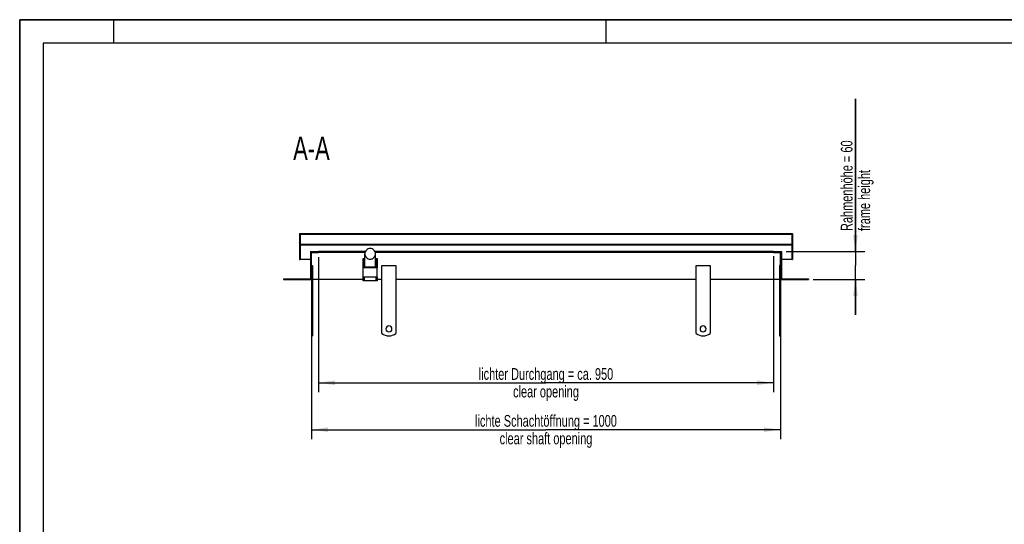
# Model space of a CAD drawing. Header units: millimetres. Extents: x 0 to 4200, y 0 to 2970.
# Tile 3 of 13: x 0 to 2100, y 1894 to 2970. Entities that reach past the tile are written whole.
import ezdxf

# ---------------------------------------------------------------- set-up
doc = ezdxf.new("R2010")
doc.units = ezdxf.units.MM
doc.header["$LTSCALE"] = 231
doc.layers.get('0').update_dxf_attribs({"linetype": 'CONTINUOUS'})
for name, color, linetype in [('005_AXIS', 7, 'CONTINUOUS'), ('050_DIMENSIONING', 7, 'CONTINUOUS'), ('052_SYMBOLS', 7, 'CONTINUOUS')]:
    doc.layers.add(name, color=color, linetype=linetype)
doc.styles.get("Standard").update_dxf_attribs({"font": 'txt', "width": 0.7})
doc.dimstyles.new('DIMSTYLE_1', dxfattribs={"dimtxt": 25, "dimasz": 35, "dimexe": 2, "dimexo": 1, "dimtad": 1, "dimdec": 1, "dimtxsty": 'STANDARD', "dimblk": '_FILLED', "dimblk1": '_FILLED', "dimblk2": '_FILLED', "dimcen": 0.09, "dimazin": 2, "dimtp": 0.8, "dimtm": 0.8, "dimtfac": 1, "dimtdec": 1, "dimtofl": 0, "dimtmove": 0, "dimatfit": 3, "dimldrblk": '_FILLED', "dimfxl": 1, "dimtolj": 1, "dimarcsym": 0})
doc.dimstyles.new('DIMSTYLE_3', dxfattribs={"dimtxt": 25, "dimasz": 35, "dimexe": 2, "dimexo": 1, "dimtad": 1, "dimtxsty": 'STANDARD', "dimblk": '_FILLED', "dimblk1": '_FILLED', "dimblk2": '_FILLED', "dimcen": 0.09, "dimazin": 2, "dimtp": 0.3, "dimtm": 0.3, "dimtfac": 1, "dimtofl": 0, "dimtmove": 0, "dimatfit": 3, "dimldrblk": '_FILLED', "dimfxl": 1, "dimtolj": 1, "dimarcsym": 0})
doc.dimstyles.new('DIMSTYLE_4', dxfattribs={"dimtxt": 25, "dimasz": 35, "dimexe": 2, "dimexo": 1, "dimtad": 1, "dimtxsty": 'STANDARD', "dimblk": '_FILLED', "dimblk1": '_FILLED', "dimblk2": '_FILLED', "dimcen": 0.09, "dimazin": 2, "dimtp": 0.8, "dimtm": 0.8, "dimtfac": 1, "dimtofl": 0, "dimtmove": 0, "dimatfit": 3, "dimldrblk": '_FILLED', "dimfxl": 1, "dimtolj": 1, "dimarcsym": 0})

# ---------------------------------------------------------------- blocks, each defined once
blk = doc.blocks.new('_FILLED')
at = {"color": 0, "linetype": 'BYBLOCK'}
blk.add_solid([(0, 0), (-1, 0.143), (-1, -0.143)], dxfattribs=at)
blk = doc.blocks.new('*D0')
at = {"layer": '050_DIMENSIONING', "color": 2, "linetype": 'CONTINUOUS'}
for p, q in [((622.5, 2405.7), (622.5, 2075.7)), ((1622.5, 2405.7), (1622.5, 2075.7)), ((622.5, 2095.7), (1122.5, 2095.7)), ((1622.5, 2095.7), (1122.5, 2095.7))]:
    blk.add_line(p, q, dxfattribs=at)
at = {"layer": '050_DIMENSIONING', "color": 2, "linetype": 'CONTINUOUS', "xscale": 35, "yscale": 35, "zscale": 35, "rotation": 180}
blk.add_blockref('_FILLED', (622.5, 2095.7), dxfattribs=at)
at = {"layer": '050_DIMENSIONING', "color": 2, "linetype": 'CONTINUOUS', "xscale": 35, "yscale": 35, "zscale": 35}
blk.add_blockref('_FILLED', (1622.5, 2095.7), dxfattribs=at)
at = {"layer": '050_DIMENSIONING', "color": 2, "linetype": 'CONTINUOUS', "insert": (1122.5, 2127), "char_height": 25, "width": 718.214, "attachment_point": 2, "line_spacing_factor": 0.9}
blk.add_mtext('lichte Schachtöffnung = 1000\\Pclear shaft opening', dxfattribs=at)
blk = doc.blocks.new('*D4')
at = {"layer": '050_DIMENSIONING', "color": 2, "linetype": 'CONTINUOUS'}
for p, q in [((1782.5, 2475.7), (1782.5, 2801.1)), ((1782.5, 2801.1), (1782.5, 2445.7)), ((1634.5, 2475.7), (1802.5, 2475.7)), ((1782.5, 2340.7), (1782.5, 2445.7)), ((1692.5, 2415.7), (1802.5, 2415.7)), ((1782.5, 2415.7), (1782.5, 2340.7))]:
    blk.add_line(p, q, dxfattribs=at)
at = {"layer": '050_DIMENSIONING', "color": 2, "linetype": 'CONTINUOUS', "xscale": 35, "yscale": 35, "zscale": 35}
for p, rotation in [((1782.5, 2475.7), 270), ((1782.5, 2415.7), 90)]:
    blk.add_blockref('_FILLED', p, dxfattribs=dict(at, rotation=rotation))
at = {"layer": '050_DIMENSIONING', "color": 2, "linetype": 'CONTINUOUS', "insert": (1751.3, 2519.4), "char_height": 25, "width": 422.679, "attachment_point": 1, "rotation": 90, "line_spacing_factor": 0.9}
blk.add_mtext('Rahmenhöhe = 60\\Pframe height', dxfattribs=at)
blk = doc.blocks.new('*D5')
at = {"layer": '050_DIMENSIONING', "color": 2, "linetype": 'CONTINUOUS'}
for p, q in [((637.5, 2463.7), (637.5, 2175.7)), ((1607.5, 2465.7), (1607.5, 2175.7)), ((637.5, 2195.7), (1122.5, 2195.7)), ((1607.5, 2195.7), (1122.5, 2195.7))]:
    blk.add_line(p, q, dxfattribs=at)
at = {"layer": '050_DIMENSIONING', "color": 2, "linetype": 'CONTINUOUS', "xscale": 35, "yscale": 35, "zscale": 35, "rotation": 180}
blk.add_blockref('_FILLED', (637.5, 2195.7), dxfattribs=at)
at = {"layer": '050_DIMENSIONING', "color": 2, "linetype": 'CONTINUOUS', "xscale": 35, "yscale": 35, "zscale": 35}
blk.add_blockref('_FILLED', (1607.5, 2195.7), dxfattribs=at)
at = {"layer": '050_DIMENSIONING', "color": 2, "linetype": 'CONTINUOUS', "insert": (1122.5, 2227), "char_height": 25, "width": 707.143, "attachment_point": 2, "line_spacing_factor": 0.9}
blk.add_mtext('lichter Durchgang = ca. 950\\Pclear opening', dxfattribs=at)

msp = doc.modelspace()

# ---------------------------------------------------------------- hatches: boundary and pattern name
at = {"linetype": 'CONTINUOUS'}
h = msp.add_hatch(dxfattribs=at)
h.set_pattern_fill('A', color=2, scale=26.298933, angle=45, style=0, pattern_type=0)
h.set_pattern_definition([(45, (0, 0), (-18.59615, 18.59615), [])])
edge = h.paths.add_edge_path()
edge.add_line((562.518, 2415.727), (622.518, 2415.727))
edge.add_line((562.518, 2417.727), (562.518, 2415.727))
edge.add_line((562.518, 2417.727), (620.518, 2417.727))
edge.add_line((620.518, 2475.727), (620.518, 2417.727))
edge.add_line((620.518, 2475.727), (637.518, 2475.727))
edge.add_line((637.518, 2473.727), (637.518, 2475.727))
edge.add_line((622.518, 2473.727), (637.518, 2473.727))
edge.add_line((622.518, 2415.727), (622.518, 2473.727))
edge = h.paths.add_edge_path()
edge.add_line((1622.518, 2415.727), (1682.518, 2415.727))
edge.add_line((1622.518, 2415.727), (1622.518, 2473.727))
edge.add_line((1607.518, 2473.727), (1622.518, 2473.727))
edge.add_line((1607.518, 2473.727), (1607.518, 2475.727))
edge.add_line((1607.518, 2475.727), (1624.518, 2475.727))
edge.add_line((1624.518, 2475.727), (1624.518, 2417.727))
edge.add_line((1624.518, 2417.727), (1682.518, 2417.727))
edge.add_line((1682.518, 2417.727), (1682.518, 2415.727))
edge = h.paths.add_edge_path()
edge.add_line((596.518, 2458.727), (598.518, 2458.727))
edge.add_line((596.518, 2513.727), (596.518, 2458.727))
edge.add_line((596.518, 2513.727), (1648.518, 2513.727))
edge.add_line((1648.518, 2513.727), (1648.518, 2458.727))
edge.add_line((1646.518, 2458.727), (1648.518, 2458.727))
edge.add_line((1646.518, 2489.727), (1646.518, 2458.727))
edge.add_line((598.518, 2489.727), (1646.518, 2489.727))
edge.add_line((598.518, 2489.727), (598.518, 2458.727))
edge.add_line((1646.518, 2511.727), (1646.518, 2490.977))
edge.add_line((1646.518, 2511.727), (598.518, 2511.727))
edge.add_line((598.518, 2511.727), (598.518, 2490.977))
edge.add_line((598.518, 2490.977), (1646.518, 2490.977))

# ---------------------------------------------------------------- linework, layer by layer
at = {"color": 7, "linetype": 'CONTINUOUS'}
for p, q in [((0, 2970), (4200, 2970)), ((0, 0), (0, 2970)), ((596.518, 2513.727), (596.518, 2458.727)), ((596.518, 2513.727), (1648.518, 2513.727)), ((1646.518, 2511.727), (598.518, 2511.727)), ((598.518, 2511.727), (598.518, 2490.977)), ((1646.518, 2511.727), (1646.518, 2490.977)), ((1648.518, 2513.727), (1648.518, 2458.727)), ((598.518, 2490.977), (1646.518, 2490.977)), ((598.518, 2489.727), (1646.518, 2489.727)), ((598.518, 2489.727), (598.518, 2458.727)), ((1646.518, 2489.727), (1646.518, 2458.727)), ((596.518, 2458.727), (598.518, 2458.727)), ((620.518, 2458.727), (598.518, 2458.727)), ((620.518, 2475.727), (637.518, 2475.727)), ((620.518, 2475.727), (620.518, 2417.727)), ((622.518, 2473.727), (637.518, 2473.727)), ((622.518, 2415.727), (622.518, 2473.727)), ((737.181, 2475.727), (637.518, 2475.727)), ((637.518, 2473.727), (637.518, 2475.727)), ((736.426, 2473.727), (637.518, 2473.727)), ((732.518, 2460.602), (734.518, 2460.602)), ((732.518, 2440.702), (732.518, 2460.602)), ((734.518, 2460.602), (734.518, 2442.692)), ((736.018, 2442.692), (736.018, 2470.727)), ((1607.518, 2475.727), (757.856, 2475.727)), ((1607.518, 2473.727), (758.61, 2473.727)), ((759.018, 2442.692), (759.018, 2470.727)), ((760.518, 2460.602), (762.518, 2460.602)), ((760.518, 2442.692), (760.518, 2460.602)), ((762.518, 2460.602), (762.518, 2440.702)), ((1607.518, 2475.727), (1624.518, 2475.727)), ((1607.518, 2473.727), (1607.518, 2475.727)), ((1607.518, 2473.727), (1622.518, 2473.727)), ((1622.518, 2415.727), (1622.518, 2473.727)), ((1624.518, 2475.727), (1624.518, 2417.727)), ((1646.518, 2458.727), (1624.518, 2458.727)), ((1646.518, 2458.727), (1648.518, 2458.727)), ((732.518, 2420.801), (732.518, 2440.702)), ((762.518, 2440.702), (732.518, 2440.702)), ((736.018, 2455.727), (734.518, 2455.727)), ((734.518, 2442.692), (760.518, 2442.692)), ((760.518, 2455.727), (759.018, 2455.727)), ((762.518, 2420.801), (762.518, 2440.702)), ((562.518, 2417.727), (620.518, 2417.727)), ((562.518, 2417.727), (562.518, 2415.727)), ((562.518, 2415.727), (622.518, 2415.727)), ((732.518, 2415.727), (624.518, 2415.727)), ((762.518, 2420.801), (732.518, 2420.801)), ((732.518, 2413.227), (732.518, 2420.801)), ((734.518, 2420.801), (734.518, 2413.227)), ((760.518, 2413.227), (760.518, 2420.801)), ((762.518, 2420.801), (762.518, 2413.227)), ((772.518, 2415.727), (762.518, 2415.727)), ((1622.518, 2415.727), (1682.518, 2415.727)), ((1624.518, 2417.727), (1682.518, 2417.727)), ((1682.518, 2417.727), (1682.518, 2415.727)), ((734.518, 2413.227), (732.518, 2413.227)), ((760.518, 2413.227), (734.518, 2413.227)), ((762.518, 2413.227), (760.518, 2413.227)), ((622.518, 2295.727), (624.518, 2295.727)), ((1620.518, 2295.727), (1622.518, 2295.727))]:
    msp.add_line(p, q, dxfattribs=at)
at = {"color": 3, "linetype": 'CONTINUOUS'}
for p, q in [((0, 2970), (0, 0)), ((4200, 2970), (0, 2970)), ((200, 2970), (200, 2920)), ((1250, 2970), (1250, 2920))]:
    msp.add_line(p, q, dxfattribs=at)
at = {"color": 5, "linetype": 'CONTINUOUS'}
for p, q in [((50, 2920), (50, 50)), ((4150, 2920), (50, 2920))]:
    msp.add_line(p, q, dxfattribs=at)
at = {"color": 7, "linetype": 'CONTINUOUS'}
for points, knots in [([(747.518, 2482.169), (746.023, 2482.169), (743.001, 2481.575), (739.179, 2479.031), (736.618, 2475.227), (736.018, 2472.215), (736.018, 2470.727)], [0, 0, 0, 0, 0.25057429, 0.50081255, 0.75057483, 1, 1, 1, 1]), ([(759.018, 2470.727), (759.018, 2472.215), (758.419, 2475.227), (755.857, 2479.031), (752.035, 2481.575), (749.014, 2482.169), (747.518, 2482.169)], [0, 0, 0, 0, 0.24942517, 0.49918745, 0.74942571, 1, 1, 1, 1]), ([(736.018, 2470.727), (736.018, 2469.238), (736.618, 2466.226), (739.179, 2462.422), (743.001, 2459.878), (746.023, 2459.284), (747.518, 2459.284)], [0, 0, 0, 0, 0.24942517, 0.49918745, 0.74942571, 1, 1, 1, 1]), ([(747.518, 2459.284), (749.014, 2459.284), (752.035, 2459.878), (755.857, 2462.422), (758.419, 2466.226), (759.018, 2469.238), (759.018, 2470.727)], [0, 0, 0, 0, 0.25057429, 0.50081255, 0.75057483, 1, 1, 1, 1])]:
    msp.add_open_spline(points, degree=3, knots=knots, dxfattribs=at)
at = {"layer": '005_AXIS', "color": 7, "linetype": 'CONTINUOUS'}
for p, q in [((622.518, 2445.727), (624.518, 2445.727)), ((624.518, 2445.727), (624.518, 2300.727)), ((772.518, 2445.727), (802.518, 2445.727)), ((772.518, 2300.727), (772.518, 2445.727)), ((802.518, 2445.727), (802.518, 2300.727)), ((1442.518, 2300.727), (1442.518, 2445.727)), ((1442.518, 2445.727), (1472.518, 2445.727)), ((1472.518, 2445.727), (1472.518, 2300.727)), ((1620.518, 2445.727), (1620.518, 2300.727)), ((1622.518, 2445.727), (1620.518, 2445.727)), ((622.518, 2415.727), (622.518, 2300.727)), ((1442.518, 2415.727), (802.518, 2415.727)), ((1620.518, 2415.727), (1472.518, 2415.727)), ((1622.518, 2415.727), (1622.518, 2300.727)), ((622.518, 2300.727), (622.518, 2295.727)), ((622.518, 2300.727), (624.518, 2300.727)), ((624.518, 2300.727), (624.518, 2295.727)), ((1620.518, 2300.727), (1620.518, 2295.727)), ((1622.518, 2300.727), (1620.518, 2300.727)), ((1622.518, 2300.727), (1622.518, 2295.727))]:
    msp.add_line(p, q, dxfattribs=at)
for centre, radius, start, end in [((787.518, 2310.727), 6.5, 0, 180), ((787.518, 2310.727), 6.5, 180, 360), ((1457.518, 2310.727), 6.5, 0, 180), ((1457.518, 2310.727), 6.5, 180, 360), ((787.518, 2320.727), 25, 233.130102, 306.869898), ((1457.518, 2320.727), 25, 233.130102, 306.869898)]:
    msp.add_arc(centre, radius, start, end, dxfattribs=at)

# ---------------------------------------------------------------- texts
at = {"layer": '052_SYMBOLS', "color": 2, "linetype": 'CONTINUOUS', "insert": (661.253, 2720.729), "char_height": 50, "width": 182.14286, "attachment_point": 3, "line_spacing_factor": 0.9}
msp.add_mtext('A-A', dxfattribs=at)

# ---------------------------------------------------------------- dimensions: what is measured, and where the dimension line sits
at = {"layer": '050_DIMENSIONING', "color": 2, "linetype": 'CONTINUOUS'}
dim = msp.add_linear_dim(base=(1782.518, 2415.727), p1=(1633.518, 2475.727), p2=(1691.518, 2415.727), angle=270, text='Rahmenhöhe = <>\\Pframe height', dimstyle='DIMSTYLE_3', dxfattribs=at)
dim.commit()
dim.dimension.update_dxf_attribs({"geometry": '*D4', "text_midpoint": (1782.518, 2660.255), "dimtype": 160})
for base, p1, p2, text, dimstyle, picture, middle in [((1607.518, 2195.727), (637.518, 2464.727), (1607.518, 2466.727), 'lichter Durchgang = ca. <>\\Pclear opening', 'DIMSTYLE_4', '*D5', (1122.518, 2195.727)), ((1622.518, 2095.727), (622.518, 2406.727), (1622.518, 2406.727), 'lichte Schachtöffnung = <>\\Pclear shaft opening', 'DIMSTYLE_1', '*D0', (1122.518, 2095.727))]:
    dim = msp.add_linear_dim(base=base, p1=p1, p2=p2, text=text, dimstyle=dimstyle, dxfattribs=at)
    dim.commit()
    dim.dimension.update_dxf_attribs({"geometry": picture, "text_midpoint": middle, "dimtype": 160})

doc.saveas('drawing.dxf')
